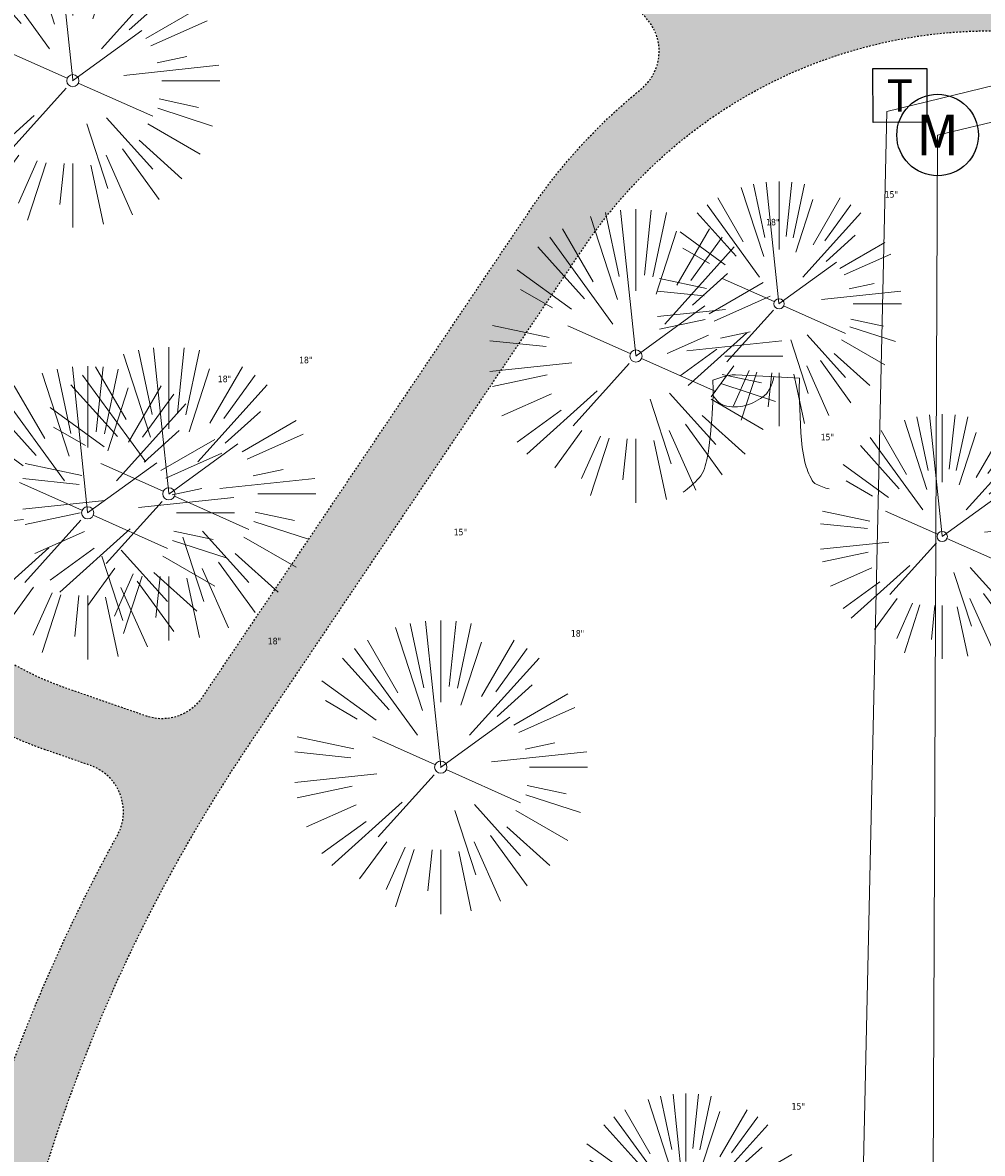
# Model space of a CAD drawing. Header units: feet. Extents: x 1133447 to 1140710, y 647622 to 649877.
# Tile 33 of 84: x 1134440 to 1134499, y 649044 to 649114. Entities that reach past the tile are written whole.
import ezdxf
from ezdxf.enums import TextEntityAlignment as Align
from ezdxf.lldxf.tags import DXFTag

# ---------------------------------------------------------------- set-up
doc = ezdxf.new("R2010")
doc.units = ezdxf.units.FT
doc.header["$MEASUREMENT"] = 0
doc.linetypes.add('RAD', pattern=[0.13, 0.08, -0.05])
for name, color, linetype in [('C-SWLK-GRVL', 6, 'RAD'), ('C-SWLK-GRVL-PATT', 8, 'Continuous'), ('G-XREF', 7, 'Continuous'), ('V-UTIL-POWR-STRC', 1, 'Continuous')]:
    doc.layers.add(name, color=color, linetype=linetype)
for name, color, linetype, lineweight in [('V-SITE-VEGE', 8, 'Continuous', 18), ('V-SITE-VEGE-TEXT', 8, 'Continuous', 18), ('V-UTIL-POWR-LINE-UNDR', 8, 'EXIST_PROP POWER UNDERGROUND LINE 1', 15)]:
    doc.layers.add(name, color=color, linetype=linetype, lineweight=lineweight)
doc.styles.add('SEI-Dim & Leader', font='tahoma.ttf')
doc.styles.get("Standard").update_dxf_attribs({"font": 'arial.ttf'})
tags = doc.linetypes.add('EXIST_PROP POWER UNDERGROUND LINE 1', pattern='A,1.5,-0.2,["P-UG",Standard,S=0.08,R=0,X=-0.1,Y=-0.04],-0.3', length=2).pattern_tags.tags
tags[6] = DXFTag(74, 10)

# ---------------------------------------------------------------- blocks, each defined once
blk = doc.blocks.new('V-SITE-Meter')
blk.add_circle((0, 0), 0.08)
at = {"style": 'SEI-Dim & Leader'}
blk.add_text('M', height=0.08, dxfattribs=at).set_placement((0, 0), align=Align.MIDDLE_CENTER)
blk = doc.blocks.new('*U965', base_point=(1134495.955, 649106.737))
at = {"xscale": 31.25, "yscale": 31.25, "zscale": 31.25}
blk.add_blockref('V-SITE-Meter', (1134495.955, 649106.737), dxfattribs=at)
blk = doc.blocks.new('V-SITE-VEGE-Coniferious Tree 2')
at = {"color": 0, "linetype": 'ByBlock'}
for p, q in [((-0.06264093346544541, 0.1926377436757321), (-0.1545378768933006, 0.4755369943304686)), ((-0.0574950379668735, 0.2703678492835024), (-0.1039851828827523, 0.4890788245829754)), ((-0.0003172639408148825, 0.0025937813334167), (-0.05229705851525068, 0.4972664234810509)), ((-3.601054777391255e-05, 0.2219193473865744), (-3.601054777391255e-05, 0.5000060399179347)), ((0.02890183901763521, 0.2753366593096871), (0.05222503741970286, 0.4972664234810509)), ((0.0571938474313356, 0.2692740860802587), (0.1039131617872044, 0.4890788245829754)), ((-0.1460065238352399, 0.2528363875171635), (-0.2500390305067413, 0.4330260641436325)), ((0.06850648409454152, 0.2109817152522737), (0.1382469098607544, 0.425630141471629)), ((0.139142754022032, 0.2410654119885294), (0.2499670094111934, 0.4330260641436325)), ((-0.07913071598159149, 0.1088658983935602), (-0.2939353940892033, 0.4045257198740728)), ((0.1868724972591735, 0.2572635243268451), (0.2938633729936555, 0.4045257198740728)), ((-0.1756943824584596, 0.1950752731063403), (-0.3346129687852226, 0.3715878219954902)), ((0.09777767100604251, 0.108636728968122), (0.3345409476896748, 0.3715878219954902)), ((-0.2201011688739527, 0.1598873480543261), (-0.4045617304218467, 0.2938993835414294)), ((0.1919663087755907, 0.1728666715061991), (0.3115823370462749, 0.2805763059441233)), ((0.2487690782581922, 0.143647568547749), (0.4329900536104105, 0.2500030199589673)), ((-0.2844040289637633, 0.1641894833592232), (-0.393144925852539, 0.2269610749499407)), ((0.2658942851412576, 0.1183972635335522), (0.4567507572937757, 0.2033670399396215)), ((-0.0009318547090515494, -0.0006770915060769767), (0.2349564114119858, 0.1707208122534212)), ((-0.2961437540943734, 0.06292784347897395), (-0.4891148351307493, 0.1039491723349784)), ((-0.01992166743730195, 0.008854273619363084), (-0.2318825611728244, 0.1032199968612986)), ((0.2872695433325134, 0.06106323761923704), (0.3884790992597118, 0.08257391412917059)), ((-0.3060292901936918, 0.03215663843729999), (-0.4973024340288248, 0.05226104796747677)), ((0.173080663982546, 0.01818771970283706), (0.497230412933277, 0.05226104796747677)), ((0.3024988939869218, 0), (0.4999700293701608, 0)), ((-0.2182782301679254, -0.02292736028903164), (-0.4973024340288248, -0.05226104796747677)), ((-0.02300503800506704, -0.02554197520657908), (-0.2137781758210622, -0.2373882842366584)), ((0.01849546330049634, -0.008260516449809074), (0.2719985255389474, -0.1211160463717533)), ((-0.302185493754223, -0.0642195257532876), (-0.4891148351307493, -0.1039491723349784)), ((0.2936342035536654, -0.06241742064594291), (0.4274066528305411, -0.09084484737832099)), ((0.2891445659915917, -0.09395946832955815), (0.4755009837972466, -0.1545018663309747)), ((-0.2881436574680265, -0.1282723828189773), (-0.4568227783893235, -0.2033670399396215)), ((-0.1320480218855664, -0.1188660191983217), (-0.3716238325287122, -0.3345769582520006)), ((0.04781873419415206, -0.1473038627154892), (0.1192466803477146, -0.3671294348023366)), ((0.1143820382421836, -0.1271057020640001), (0.2718110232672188, -0.301920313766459)), ((0.2555295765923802, -0.1475434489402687), (0.4329900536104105, -0.2500030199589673)), ((-0.254528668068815, -0.1848980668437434), (-0.4045617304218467, -0.2938993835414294)), ((0.2253521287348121, -0.2029399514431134), (0.3715518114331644, -0.3345769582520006)), ((-0.1842986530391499, -0.2536176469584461), (-0.2766747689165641, -0.3807650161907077)), ((0.1131111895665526, -0.2541280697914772), (0.2033310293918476, -0.4567867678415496)), ((0.1688618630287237, -0.2324611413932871), (0.2938633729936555, -0.4045257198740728)), ((-0.1213812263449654, -0.2725449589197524), (-0.1855903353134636, -0.4167758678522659)), ((-0.09098502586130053, -0.2799408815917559), (-0.1545378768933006, -0.4755369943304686)), ((-0.02966136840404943, -0.2817638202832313), (-0.04434904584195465, -0.4216092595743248)), ((-3.601054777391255e-05, -0.2817638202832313), (-3.601054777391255e-05, -0.5000060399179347)), ((0.06104806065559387, -0.2873055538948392), (0.1039131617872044, -0.4890788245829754))]:
    blk.add_line(p, q, dxfattribs=at)
blk.add_circle((-3.601054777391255e-05, 0), 0.02083358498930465)
blk = doc.blocks.new('V-UTIL-POWR-TRANS')
blk.add_lwpolyline([(-0.07500000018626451, 0.07500000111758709), (0.07499999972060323, 0.07500000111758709), (0.07499999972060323, -0.07499999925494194), (-0.07500000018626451, -0.07499999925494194)], close=True)
at = {"style": 'SEI-Dim & Leader'}
blk.add_text('T', height=0.09, dxfattribs=at).set_placement((0, 0), align=Align.MIDDLE_CENTER)
blk = doc.blocks.new('*U1018', base_point=(1134495.955, 649106.737))
at = {"xscale": 31.25, "yscale": 31.25, "zscale": 31.25}
blk.add_blockref('V-SITE-Meter', (1134495.955, 649106.737), dxfattribs=at)
blk = doc.blocks.new('V-SITE-VEGE-Stump')
for points in [[(-0.122905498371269, -0.01429599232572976, 0.05261256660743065), (-0.09863241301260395, 0.007697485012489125, 0.1061947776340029), (-0.09053039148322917, 0.02191696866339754, 0.04486152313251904), (-0.08374707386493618, 0.05273626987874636, 0.02007395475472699), (-0.07764030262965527, 0.1228815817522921, 0.01167487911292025), (-0.07732468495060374, 0.1363966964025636, 0.007866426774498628), (-0.07764030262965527, 0.1564565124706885)], [(-0.07764030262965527, 0.1564565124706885, -0.02766804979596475), (-0.05341885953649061, 0.1633605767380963, -0.0679781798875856), (-0.04316680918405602, 0.1642506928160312), (0.008593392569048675, 0.1616126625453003), (0.05395851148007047, 0.1590945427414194)], [(0.01506844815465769, 0.161253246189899, -0.08286378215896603), (0.008147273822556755, 0.1419669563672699, -0.1113242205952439), (-0.002098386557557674, 0.130555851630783, -0.03931328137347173), (-0.01592715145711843, 0.1222882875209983, -0.04919659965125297), (-0.02797848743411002, 0.1177254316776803, -0.06600187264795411), (-0.0446681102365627, 0.1155126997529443, -0.07018691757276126), (-0.06035359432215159, 0.1177254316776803, -0.1148593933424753), (-0.06850904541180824, 0.1222766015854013, -0.0759377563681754), (-0.07734269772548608, 0.1331671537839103)], [(0.05395851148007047, 0.1590945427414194, 0.004334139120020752), (0.05376627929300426, 0.1369184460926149, 0.00834373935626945), (0.05395851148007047, 0.1253997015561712), (0.05605689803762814, 0.07623641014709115, 0.04625247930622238), (0.06241632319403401, 0.03170819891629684, 0.06962485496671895), (0.07334360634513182, 0.00381048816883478, 0.1497246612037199), (0.07941695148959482, -0.001975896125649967, 0.05852299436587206), (0.09922370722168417, -0.009139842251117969)]]:
    blk.add_lwpolyline(points, format="xyb")
blk = doc.blocks.new('C_XBASE-PACTOLA_02403811')
at = {"layer": 'V-UTIL-POWR-LINE-UNDR', "flags": 128}
for points in [[(1134480.127728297, 648231.4910384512), (1134494.996471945, 648496.1691917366), (1134496.354631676, 648566.44434151), (1134464.634199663, 648641.5326281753), (1134459.677329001, 648691.5978201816), (1134473.792826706, 648747.2770438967), (1134487.668805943, 648772.8760612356), (1134492.621603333, 648802.5716343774), (1134496.091176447, 648841.0190152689), (1134500.796308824, 648860.3211453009), (1134494.587384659, 648928.3795930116), (1134495.610681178, 649027.1179445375), (1134495.955, 649106.737), (1134599.221251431, 649131.4978260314), (1134637.553107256, 649168.5421751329), (1134656.340245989, 649214.8847448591), (1134694.635392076, 649279.0850905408), (1134746.477990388, 649319.7325033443), (1134803.106029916, 649342.8457422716), (1134848.624546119, 649349.4784079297), (1134877.799434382, 649337.8966334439), (1134908.972639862, 649315.1325047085), (1134965.723883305, 649315.5318607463), (1135021.655, 649297.834), (1135074.570971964, 649267.2988659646), (1135109.814885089, 649210.9488559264), (1135119.855903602, 649164.3586520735), (1135144.601334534, 649102.1495441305)], [(1134492.850503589, 649108.173474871), (1134575.969755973, 649128.4657203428), (1134599.221251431, 649131.4978260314)], [(1134473.064766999, 648231.4851816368), (1134478.456472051, 648413.8985310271), (1134486.335689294, 648507.9673143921), (1134488.00060163, 648563.7146524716), (1134458.971848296, 648637.4778226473), (1134452.334526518, 648694.363610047), (1134469.755962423, 648757.0102291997), (1134484.270288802, 648785.6038176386), (1134490.079328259, 648837.1034557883), (1134491.323436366, 648874.3994407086), (1134488.842662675, 648927.9953235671), (1134492.850503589, 649108.173474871)]]:
    blk.add_lwpolyline(points, dxfattribs=at)
at = {"layer": 'V-SITE-VEGE'}
for name, p, xscale, yscale, zscale in [('V-SITE-VEGE-Coniferious Tree 2', (1134442.95, 649110.068), 17.99978256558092, 17.99978256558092, 17.99978256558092), ('V-SITE-VEGE-Coniferious Tree 2', (1134486.235, 649096.388), 14.99981880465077, 14.99981880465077, 14.99981880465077), ('V-SITE-VEGE-Coniferious Tree 2', (1134477.467, 649093.186), 17.99978256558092, 17.99978256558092, 17.99978256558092), ('V-SITE-VEGE-Coniferious Tree 2', (1134448.839, 649084.734), 17.99978256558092, 17.99978256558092, 17.99978256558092), ('V-SITE-VEGE-Coniferious Tree 2', (1134443.858, 649083.573), 17.99978256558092, 17.99978256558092, 17.99978256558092), ('V-SITE-VEGE-Stump', (1134485.31, 649085.407), 40.31522404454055, 40.31522404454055, 40.31522404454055), ('V-SITE-VEGE-Coniferious Tree 2', (1134496.24, 649082.121), 14.99981880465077, 14.99981880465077, 14.99981880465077), ('V-SITE-VEGE-Coniferious Tree 2', (1134465.502, 649067.974), 17.99978256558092, 17.99978256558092, 17.99978256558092), ('V-SITE-VEGE-Coniferious Tree 2', (1134480.525, 649040.473), 14.99981880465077, 14.99981880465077, 14.99981880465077)]:
    blk.add_blockref(name, p, dxfattribs=dict(at, xscale=xscale, yscale=yscale, zscale=zscale))
at = {"layer": 'V-UTIL-POWR-STRC', "xscale": 22, "yscale": 22, "zscale": 22, "rotation": 0.02560174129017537}
blk.add_blockref('V-UTIL-POWR-TRANS', (1134493.645252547, 649109.1638300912), dxfattribs=at)
at = {"layer": 'V-UTIL-POWR-STRC'}
for name in ['*U965', '*U1018']:
    blk.add_blockref(name, (1134495.955, 649106.737), dxfattribs=at)
at = {"layer": 'V-UTIL-POWR-STRC', "xscale": 31.25, "yscale": 31.25, "zscale": 31.25}
blk.add_blockref('V-SITE-Meter', (1134495.955, 649106.737), dxfattribs=at)
at = {"layer": 'V-SITE-VEGE-TEXT', "char_height": 0.4, "attachment_point": 7, "style": 'SEI-Dim & Leader'}
for s, insert in [('15"', (1134492.714453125, 649102.888)), ('18"', (1134485.44234375, 649101.186)), ('18"', (1134456.81434375, 649092.734)), ('18"', (1134451.83334375, 649091.573)), ('15"', (1134488.787594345, 649088.007)), ('15"', (1134466.290453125, 649082.184)), ('18"', (1134473.47734375, 649075.974)), ('18"', (1134454.89834375, 649075.502)), ('15"', (1134487.004453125, 649046.973))]:
    blk.add_mtext(s, dxfattribs=dict(at, insert=insert))
blk = doc.blocks.new('C_PBASE-PACTOLA_02403811')
at = {"layer": 'C-SWLK-GRVL', "flags": 128}
for points in [[(1134482.93650839, 649115.0057125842, 0.2860719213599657), (1134486.068415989, 649114.4955943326, -0.3242747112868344), (1134524.910412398, 649105.345630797), (1134536.52631945, 649091.8938999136, 0.04491381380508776), (1134548.898274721, 649079.92753147, -0.3220469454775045), (1134554.785664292, 649058.5476908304, 0.441520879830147), (1134558.179472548, 649051.9832590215), (1134566.021082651, 649049.8797385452, 0.3433332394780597), (1134571.680299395, 649052.2681860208, -0.02077816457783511), (1134597.711378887, 649094.5801124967), (1134601.857481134, 649091.7855040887)], [(1134428.464585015, 649081.9918112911), (1134437.392119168, 649075.5204750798, 0.07341014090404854), (1134442.571547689, 649072.8196084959), (1134447.434878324, 649071.1314278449, 0.3404680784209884), (1134450.907684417, 649072.2907849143), (1134470.968137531, 649102.104693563, -0.07454195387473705), (1134477.774160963, 649109.5423312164, 0.4652850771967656), (1134477.860940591, 649114.1312895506)], [(1134515.801917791, 648989.2004602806), (1134528.51809844, 648999.6742896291, -0.4142135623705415), (1134535.556339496, 648998.9937289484), (1134540.042125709, 648993.5475768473, -0.2768597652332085), (1134540.804653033, 648988.4614401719, 0.01548046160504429), (1134527.749382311, 648953.8208523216, -0.124350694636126), (1134521.070339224, 648943.5569414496), (1134506.572578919, 648930.1459899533, 0.03970333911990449), (1134501.197764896, 648924.3178464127), (1134494.136157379, 648915.3233278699, -0.3346006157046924), (1134482.502472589, 648912.2356799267), (1134448.93629179, 648925.8904717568, -0.4109328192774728), (1134443.399896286, 648938.8174027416), (1134444.835329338, 648942.4625679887, 0.2500295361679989), (1134442.677586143, 648961.1639925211, -0.1364820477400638), (1134439.167762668, 648971.2919705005), (1134436.920544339, 649007.3117520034, -0.1651222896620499), (1134453.759212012, 649069.3634849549), (1134474.286828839, 649099.8716937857, -0.494522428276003), (1134521.882953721, 649102.7313442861), (1134533.498860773, 649089.2796134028, 0.04491381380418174), (1134546.38631418, 649076.8146462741, -0.3543479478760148), (1134550.337651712, 649058.3434381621), (1134549.784071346, 649057.2545665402, -0.4060480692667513), (1134546.132100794, 649055.2149796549), (1134537.86765222, 649057.4319270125, -0.02700540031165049), (1134533.661234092, 649058.8076071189)], [(1134409.686654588, 649051.3404520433, 0.08815084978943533), (1134412.262785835, 649050.2457472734), (1134434.755213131, 649045.0747282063, 0.3846655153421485), (1134438.267541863, 649047.0322900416, -0.04413898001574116), (1134445.675238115, 649063.794521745, 0.4649989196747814), (1134444.032547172, 649068.0783218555), (1134441.259830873, 649069.0407992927, -0.07341014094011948), (1134435.044516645, 649072.2818391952), (1134426.116982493, 649078.7531754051)]]:
    blk.add_lwpolyline(points, format="xyb", dxfattribs=at)
blk = doc.blocks.new('C_PHTCH-PACTOLA_02403811')
at = {"layer": 'C-SWLK-GRVL-PATT'}
h = blk.add_hatch(dxfattribs=at)
h.set_pattern_fill('GRAVEL', color=256, scale=5)
h.set_pattern_definition([(228.012787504, (3.6, 5), (-40.00000000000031, -45.00000000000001), [0.67268, -66.5954402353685]), (184.969740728, (3.15, 4.5), (59.99999999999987, 5.000000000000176), [1.15434, -114.27962380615]), (132.510447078, (2, 4.4), (50.00000000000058, -54.99999999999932), [0.8139400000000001, -80.5801629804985]), (267.273689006, (0.05, 3.15), (5.000000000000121, 100.0000000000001), [1.05119, -104.067790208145]), (292.833654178, (0, 2.1), (-24.99999999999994, 60.00000000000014), [1.030775, -102.0468656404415]), (357.273689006, (0.4, 1.15), (-100.0000000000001, 5.000000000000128), [1.05119, -104.067790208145]), (37.6942404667, (1.45, 1.1), (-64.99999999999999, -49.99999999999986), [1.390145, -137.62424274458]), (72.2553283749, (2.55, 1.95), (35.00000000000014, 110), [1.31244, -129.9316074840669]), (121.429565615, (2.95, 3.2), (-40.0000000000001, 64.99999999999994), [1.05475, -104.420365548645]), (175.236358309, (2.4, 4.1), (54.99999999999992, -5.00000000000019), [1.20416, -59.0038128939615]), (222.397437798, (1.2, 4.2), (-59.99999999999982, -54.99999999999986), [1.55724, -154.1668750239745]), (138.814074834, (5, 3.1), (-35.00000000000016, 30), [0.5315049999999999, -52.61922406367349]), (171.46923439, (4.600000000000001, 3.45), (64.99999999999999, -9.999999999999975), [1.011185, -100.107557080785]), (225, (3.6, 3.6), (-5.551115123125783e-16, -4.999999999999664), [0.707105, -6.3639628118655]), (203.198590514, (3.25, 4.2), (24.99999999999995, 9.999999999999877), [0.38079, -37.6980755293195]), (291.801409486, (2.9, 4.050000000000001), (-4.99999999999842, 15.00000000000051), [0.538515, -26.3873090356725]), (30.96375653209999, (3.1, 3.55), (15.00000000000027, 9.999999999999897), [0.874645, -28.2801144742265]), (161.565051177, (3.85, 4), (10.00000000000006, -4.999999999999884), [0.632455, -15.178933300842]), (16.389540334, (0, 4.050000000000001), (49.99999999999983, 15.00000000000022), [0.886, -87.714225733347]), (70.3461759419, (0.8500000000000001, 4.3), (-20.0000000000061, -55.00000000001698), [0.7433049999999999, -73.58703873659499]), (293.198590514, (3.85, 5), (-9.999999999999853, 24.99999999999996), [0.761575, -37.3172905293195]), (343.610459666, (4.149999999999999, 4.3), (-49.99999999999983, 15.00000000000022), [0.8859999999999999, -87.71422573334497]), (339.44395478, (0, 0.95), (-25.00000000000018, 10.00000000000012), [0.8543999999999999, -41.86561872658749]), (294.775140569, (0.8, 0.65), (-25.00000000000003, 55.00000000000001), [0.71589, -70.87321531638]), (66.8014094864, (3.9, 0), (9.999999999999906, 24.99999999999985), [0.761575, -37.3172905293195]), (17.3540246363, (4.2, 0.7000000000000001), (-64.99999999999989, -19.99999999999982), [0.838155, -82.97711807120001]), (69.44395478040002, (1.45, 0), (-10.00000000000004, -24.99999999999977), [0.4272, -42.29281872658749]), (101.309932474, (3.6, 0), (-4.999999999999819, 20.00000000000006), [0.25495, -25.240147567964]), (165.963756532, (3.55, 0.25), (14.99999999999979, -5.000000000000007), [1.030775, -19.5847531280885]), (186.009005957, (2.55, 0.5), (50.00000000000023, 4.999999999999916), [0.9552499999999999, -94.56961587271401]), (303.690067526, (3.1, 3.1), (-4.999999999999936, 9.999999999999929), [0.7211099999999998, -17.30664637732]), (353.157226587, (3.5, 2.5), (85.00000000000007, -10.00000000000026), [1.25897, -124.6378131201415]), (60.9453959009, (4.75, 2.35), (-19.99999999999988, -34.99999999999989), [0.51478, -50.963370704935]), (90, (5, 2.8), (-4.999999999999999, 5), [0.3, -4.699999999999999]), (120.256437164, (2.45, 0.65), (20.00000000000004, -35.00000000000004), [0.69462, -68.76759994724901]), (48.01278750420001, (2.1, 1.25), (40, 44.99999999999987), [1.34536, -65.92276023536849]), (0, (3, 2.25), (5, 5), [1.3, -3.7]), (325.3048464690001, (4.3, 2.25), (50.0000000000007, -34.99999999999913), [0.7905699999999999, -78.26637150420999]), (254.054604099, (4.95, 1.8), (-5.000000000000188, -20.00000000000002), [0.72801, -35.6725394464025]), (207.645975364, (4.75, 1.1), (-94.99999999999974, -50.00000000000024), [1.185325, -117.347370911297]), (175.42607874, (3.7, 0.55), (-64.99999999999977, 5.000000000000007), [1.253995, -124.1453670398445])])
edge = h.paths.add_edge_path(flags=16)
edge.add_arc((1134548.490387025, 649097.0318955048), 40.99999999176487, 248.796184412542, 254.9838623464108)
edge.add_line((1134537.86765222, 649057.4319270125), (1134546.132100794, 649055.2149796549))
edge.add_arc((1134546.909374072, 649058.112538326), 3.000000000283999, 254.9838623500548, 343.3819296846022)
edge.add_line((1134549.784071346, 649057.2545665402), (1134550.337651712, 649058.3434381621))
edge.add_arc((1134536.966462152, 649065.141326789), 15.00000000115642, 333.0512984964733, 411.0980064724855)
edge.add_arc((1134609.185327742, 649154.6367762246), 100.0000000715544, 220.8114317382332, 231.0980064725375, ccw=False)
edge.add_line((1134533.498860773, 649089.2796134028), (1134521.882953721, 649102.7313442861))
edge.add_arc((1134499.177013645, 649083.1241954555), 30.00000000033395, 40.81143173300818, 146.0651440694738)
edge.add_line((1134474.286828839, 649099.8716937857), (1134453.759212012, 649069.3634849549))
edge.add_arc((1134536.7264947, 649013.5384905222), 100.0000000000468, 146.065144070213, 183.5699678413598)
edge.add_line((1134436.920544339, 649007.3117520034), (1134439.167762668, 648971.2919705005))
edge.add_arc((1134459.128952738, 648972.5373182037), 19.99999999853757, 183.5699678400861, 214.657273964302)
edge.add_arc((1134426.226219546, 648949.7906668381), 19.99999999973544, -21.49407086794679, 34.65727396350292, ccw=False)
edge.add_line((1134444.835329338, 648942.4625679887), (1134443.399896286, 648938.8174027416))
edge.add_arc((1134452.704451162, 648935.1533533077), 9.999999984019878, 158.5059290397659, 247.8634065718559)
edge.add_line((1134448.93629179, 648925.8904717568), (1134482.502472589, 648912.2356799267))
edge.add_arc((1134486.270631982, 648921.4985614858), 9.999999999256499, 247.8634064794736, 321.8644980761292)
edge.add_line((1134494.136157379, 648915.3233278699), (1134501.197764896, 648924.3178464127))
edge.add_arc((1134540.525391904, 648893.4416783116), 50.00000002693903, 132.7699397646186, 141.8644980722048, ccw=False)
edge.add_line((1134506.572578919, 648930.1459899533), (1134521.070339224, 648943.5569414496))
edge.add_arc((1134504.093932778, 648961.9090972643), 24.99999997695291, 312.7699396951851, 341.1234729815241)
edge.add_arc((1135093.567282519, 648760.3570264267), 597.978384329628, 157.575895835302, 161.1234729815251, ccw=False)
edge.add_arc((1134536.182724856, 648990.3687366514), 4.99999999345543, 337.5758958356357, 399.4769718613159)
edge.add_line((1134540.042125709, 648993.5475768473), (1134535.556339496, 648998.9937289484))
edge.add_arc((1134531.696938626, 648995.8148887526), 5.000000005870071, 39.47697174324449, 129.4769716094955)
edge.add_line((1134528.51809844, 648999.6742896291), (1134515.801917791, 648989.2004602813))
edge.add_line((1134515.801917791, 648989.2004602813), (1134511.293630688, 648990.6693089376))
edge.add_line((1134511.293630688, 648990.6693089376), (1134527.518786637, 649004.0333463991))
edge.add_arc((1134525.611482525, 649006.3489869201), 3.000000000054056, 309.4769716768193, 399.4769716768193)
edge.add_line((1134527.927123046, 649008.2562910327), (1134522.621097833, 649014.6982878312))
edge.add_arc((1134511.042895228, 649005.1617672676), 15.00000000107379, 39.47697167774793, 71.57860019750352)
edge.add_line((1134515.782946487, 649019.393138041), (1134513.264941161, 649020.2318115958))
edge.add_line((1134513.264941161, 649020.2318115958), (1134514.528954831, 649024.0268438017))
edge.add_line((1134514.528954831, 649024.0268438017), (1134517.046960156, 649023.188170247))
edge.add_arc((1134511.042895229, 649005.1617672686), 18.99999999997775, 39.47697167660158, 71.57860019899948, ccw=False)
edge.add_line((1134525.708618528, 649017.2413599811), (1134538.525775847, 649001.6801662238))
edge.add_arc((1134542.385176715, 649004.8590064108), 4.999999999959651, 219.4769716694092, 336.078134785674)
edge.add_arc((1135093.567291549, 648760.3570231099), 597.9783939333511, 152.1483058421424, 156.0781347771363, ccw=False)
edge.add_arc((1134560.438019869, 649042.0592120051), 4.999999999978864, 332.1483058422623, 434.9838623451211)
edge.add_line((1134561.733475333, 649046.8884764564), (1134536.831287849, 649053.5685154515))
edge.add_arc((1134548.490387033, 649097.0318955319), 45.00000002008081, 248.7961844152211, 254.9838623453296, ccw=False)
edge.add_line((1134532.214487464, 649055.0784082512), (1134533.661234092, 649058.8076071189))
edge = h.paths.add_edge_path()
edge.add_line((1134601.857481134, 649091.7855040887), (1134597.711378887, 649094.5801124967))
edge.add_arc((1135093.567290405, 648760.3570236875), 597.9783926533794, 146.0187423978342, 150.7800618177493)
edge.add_arc((1134567.17752859, 649055.0383738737), 5.286670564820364, 257.3645220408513, 328.39940210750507, ccw=False)
edge.add_line((1134566.021082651, 649049.8797385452), (1134558.179472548, 649051.9832590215))
edge.add_arc((1134559.47492801, 649056.8125234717), 4.999999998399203, 159.6940240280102, 254.9838623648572, ccw=False)
edge.add_arc((1134536.966462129, 649065.1413267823), 19.00000002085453, 339.6940240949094, 411.0980064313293)
edge.add_arc((1134609.185327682, 649154.6367761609), 95.99999998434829, 220.8114317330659, 231.0980064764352, ccw=False)
edge.add_line((1134536.52631945, 649091.8938999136), (1134524.910412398, 649105.3456307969))
edge.add_arc((1134499.177013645, 649083.1241954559), 33.99999999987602, 40.811431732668, 112.67770225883)
edge.add_arc((1134484.911775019, 649117.2636589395), 3.000000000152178, 228.8203477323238, 292.67770225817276, ccw=False)
edge.add_line((1134482.93650839, 649115.0057125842), (1134470.117493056, 649126.2198732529))
edge.add_line((1134470.117493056, 649126.2198732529), (1134467.483804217, 649123.2092781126))
edge.add_line((1134467.483804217, 649123.2092781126), (1134477.860940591, 649114.1312895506))
edge.add_arc((1134475.88567396, 649111.8733431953), 3.000000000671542, -50.98707642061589, 48.82034771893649, ccw=False)
edge.add_arc((1134499.177013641, 649083.1241954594), 33.99999999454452, 129.0129235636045, 146.0651440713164)
edge.add_line((1134470.968137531, 649102.104693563), (1134450.907684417, 649072.2907849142))
edge.add_arc((1134448.418665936, 649073.9655347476), 3.000000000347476, 250.8568652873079, 326.06514406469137, ccw=False)
edge.add_line((1134447.434878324, 649071.1314278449), (1134442.571547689, 649072.8196084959))
edge.add_arc((1134449.130131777, 649091.713654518), 20.00000000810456, 234.0626253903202, 250.8568652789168, ccw=False)
edge.add_line((1134437.392119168, 649075.5204750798), (1134428.464585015, 649081.9918112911))
edge.add_line((1134428.464585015, 649081.9918112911), (1134426.116982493, 649078.7531754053))
edge.add_line((1134426.116982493, 649078.7531754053), (1134435.044516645, 649072.2818391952))
edge.add_arc((1134449.130131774, 649091.713654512), 24.00000000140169, 234.0626253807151, 250.8568652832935)
edge.add_line((1134441.259830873, 649069.0407992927), (1134444.032547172, 649068.0783218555))
edge.add_arc((1134443.048759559, 649065.2442149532), 3.000000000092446, -28.89664176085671, 70.85686528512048, ccw=False)
edge.add_arc((1134536.726494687, 649013.5384905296), 103.9999999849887, 151.1033582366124, 161.2127055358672)
edge.add_arc((1134435.427379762, 649047.9984573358), 3.000000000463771, 257.0526530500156, 341.21270553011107, ccw=False)
edge.add_line((1134434.755213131, 649045.0747282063), (1134412.262785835, 649050.2457472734))
edge.add_arc((1134414.055230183, 649058.0423582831), 7.999999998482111, 236.9020541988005, 257.0526530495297, ccw=False)
edge.add_line((1134409.686654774, 649051.3404519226), (1134407.502367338, 649047.9894985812))
edge.add_arc((1134414.055230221, 649058.0423582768), 12.00000000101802, 236.9020555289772, 257.0526530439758)
edge.add_line((1134411.366563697, 649046.3474417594), (1134433.321365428, 649041.3000230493))
edge.add_arc((1134432.649198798, 649038.3762939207), 2.999999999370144, -13.422447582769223, 77.05265305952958, ccw=False)
edge.add_arc((1134536.726494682, 649013.5384905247), 103.9999999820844, 166.5775524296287, 179.7756991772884)
edge.add_arc((1134429.727314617, 649013.9573717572), 3.000000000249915, 271.95738677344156, 359.7756991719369, ccw=False)
edge.add_line((1134429.829783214, 649010.9591222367), (1134395.691993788, 649010.0690074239))
edge.add_line((1134395.691993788, 649010.0690074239), (1134406.987773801, 649006.1761351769))
edge.add_line((1134406.987773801, 649006.1761351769), (1134430.013276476, 649006.9630579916))
edge.add_arc((1134430.115745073, 649003.964808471), 3.000000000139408, 3.5699678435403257, 91.95738676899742, ccw=False)
edge.add_line((1134433.109923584, 649004.1516106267), (1134435.175524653, 648971.0429009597))
edge.add_arc((1134459.128952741, 648972.5373182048), 24.00000000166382, 183.5699678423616, 214.6572739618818)
edge.add_arc((1134426.226219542, 648949.7906668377), 16.00000000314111, -21.49407086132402, 34.65727395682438, ccw=False)
edge.add_line((1134441.11350738, 648943.9281877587), (1134439.678074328, 648940.2830225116))
edge.add_arc((1134452.704451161, 648935.1533533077), 13.9999999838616, 158.5059290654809, 247.8634065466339)
edge.add_line((1134447.429028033, 648922.1853191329), (1134456.136823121, 648918.642970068))
edge.add_arc((1134455.006375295, 648915.8641055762), 3.000000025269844, -18.388473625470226, 67.86340650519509, ccw=False)
edge.add_arc((1134475.883044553, 648908.9240263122), 19.00000041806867, 161.6115263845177, 190.4898903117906)
edge.add_line((1134457.200590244, 648905.4648476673), (1134457.839190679, 648902.0158719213))
edge.add_line((1134457.839190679, 648902.0158719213), (1134461.772338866, 648902.7441200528))
edge.add_line((1134461.772338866, 648902.7441200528), (1134461.133738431, 648906.1930957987))
edge.add_arc((1134475.883044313, 648908.9240263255), 15.00000018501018, 164.7466039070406, 190.4898904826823, ccw=False)
edge.add_arc((1134464.305783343, 648912.081087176), 2.999999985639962, 67.8634065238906, 164.7466039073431, ccw=False)
edge.add_line((1134465.436231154, 648914.8599516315), (1134480.995208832, 648908.5305273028))
edge.add_arc((1134486.270631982, 648921.498561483), 13.9999999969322, 247.8634064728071, 321.8644980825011)
edge.add_line((1134497.282367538, 648912.8532344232), (1134504.343975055, 648921.8477529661))
edge.add_arc((1134540.525391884, 648893.4416783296), 45.99999999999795, 132.7699397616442, 141.8644980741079, ccw=False)
edge.add_line((1134509.288803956, 648927.2096450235), (1134525.152399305, 648941.8840432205))
edge.add_arc((1134504.780711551, 648963.9066302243), 30.00000000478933, 312.7699396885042, 322.9315985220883)
edge.add_arc((1134531.909871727, 648943.412517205), 4.000000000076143, 42.76993976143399, 142.9315985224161, ccw=False)
edge.add_line((1134534.846216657, 648946.1287422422), (1134542.540399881, 648937.811030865))
edge.add_arc((1134539.604054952, 648935.0948058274), 3.999999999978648, -47.2300602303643, 42.7699397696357, ccw=False)
edge.add_line((1134542.320279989, 648932.1584608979), (1134526.38641549, 648916.9091733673))
edge.add_line((1134526.38641549, 648916.9091733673), (1134521.286832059, 648900.3121323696))
edge.add_line((1134521.286832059, 648900.3121323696), (1134542.10752488, 648887.8942024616))
edge.add_line((1134542.10752488, 648887.8942024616), (1134549.894702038, 648886.1185365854))
edge.add_line((1134549.894702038, 648886.1185365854), (1134551.221944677, 648891.6030739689))
edge.add_arc((1134959.072848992, 648795.1471716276), 419.1015404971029, 164.2193477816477, 166.6941415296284, ccw=False)
edge.add_arc((1134590.557581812, 649043.6190399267), 138.9217900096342, 253.02220341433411, 255.4969971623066, ccw=False)
edge.add_arc((1134576.143964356, 648903.9869904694), 27.0124622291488, 163.0222034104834, 165.4969971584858, ccw=False)
edge.add_arc((1134569.636619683, 648986.5937934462), 77.17846351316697, 253.02220341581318, 255.49699716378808, ccw=False)
edge.add_arc((1134629.291471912, 648891.5182768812), 84.89630986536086, 163.0222034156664, 165.4969971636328, ccw=False)
edge.add_arc((1134528.955099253, 648842.3151432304), 76.4283760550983, 73.0222034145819, 75.49699716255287, ccw=False)
edge.add_arc((1134577.236120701, 648907.9216800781), 27.02287450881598, 161.4316114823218, 163.9064052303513, ccw=False)
edge.add_arc((1134516.829655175, 648782.0317656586), 138.9217900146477, 73.02220341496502, 75.49699716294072, ccw=False)
edge.add_arc((1134538.177323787, 648920.4382053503), 20.00000000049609, 343.9213237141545, 402.7699397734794)
edge.add_line((1134552.859048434, 648934.0193305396), (1134533.44635728, 648955.0052048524))
edge.add_arc((1135093.567288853, 648760.3570244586), 592.9783909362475, 146.0187423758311, 160.8370987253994, ccw=False)
h.paths.add_polyline_path([(1134532.503592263, 648914.2486780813), (1134529.531, 648901.903), (1134537.526000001, 648900.0259999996), (1134540.366, 648911.821), (1134540.991, 648911.66), (1134541.145, 648912.168)], flags=16)

msp = doc.modelspace()

# ---------------------------------------------------------------- block references
at = {"layer": 'G-XREF'}
msp.add_blockref('C_XBASE-PACTOLA_02403811', (0, 0), dxfattribs=at)

# ---------------------------------------------------------------- next in the draw order: block references
for name in ['C_PBASE-PACTOLA_02403811', 'C_PHTCH-PACTOLA_02403811']:
    msp.add_blockref(name, (0, 0), dxfattribs=at)

doc.saveas('drawing.dxf')
